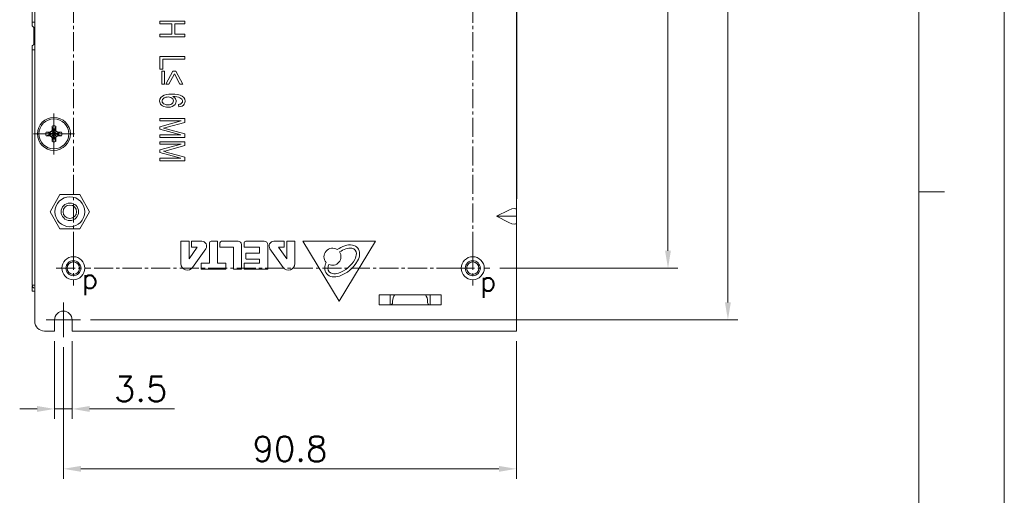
# Model space of a CAD drawing. Header units: inches. Extents: x -123 to 4816, y -2998 to 548.
# Tile 146 of 148: x 4619 to 4816, y 154 to 249. Entities that reach past the tile are written whole.
import ezdxf

# ---------------------------------------------------------------- set-up
doc = ezdxf.new("R2010")
doc.units = ezdxf.units.IN
doc.header["$MEASUREMENT"] = 0
doc.linetypes.add('CENTER2', pattern=[28.575, 19.05, -3.175, 3.175, -3.175])
doc.layers.get('0').update_dxf_attribs({"lineweight": 0})
doc.layers.get('Defpoints').update_dxf_attribs({"lineweight": 0})
doc.layers.add('Center', color=1, linetype='CENTER2', lineweight=0)
doc.layers.add('Dimension', color=2, linetype='Continuous', lineweight=9)
doc.styles.add('ROMANS', font='romans')
doc.dimstyles.new('yutana', dxfattribs={"dimtxt": 3.5, "dimasz": 3.5, "dimexe": 2, "dimexo": 2, "dimgap": 1.5, "dimtad": 1, "dimdec": 1, "dimzin": 0, "dimdsep": 46, "dimtxsty": 'Standard', "dimcen": 0, "dimadec": 0, "dimazin": 0, "dimtp": 0.01, "dimtm": 0.01, "dimtfac": 1, "dimtdec": 1, "dimtmove": 0, "dimatfit": 3, "dimfxl": 1, "dimtolj": 1, "dimtzin": 0, "dimlwd": 0, "dimlwe": 0, "dimarcsym": 0})

# ---------------------------------------------------------------- blocks, each defined once
blk = doc.blocks.new('*D966')
at = {"layer": 'Defpoints', "color": 0}
for p in [(4718.57, 364.49), (4713.27, 199.09), (4748.93, 199.09)]:
    blk.add_point(p, dxfattribs=at)
at = {"layer": 'Dimension', "color": 0, "lineweight": 0}
for p, q in [((4720.57, 364.49), (4750.93, 364.49)), ((4748.93, 360.99), (4748.93, 202.59)), ((4715.27, 199.09), (4750.93, 199.09))]:
    blk.add_line(p, q, dxfattribs=at)
at = {"layer": 'Dimension', "color": 0}
for points in [[(4749.51, 360.99), (4748.34, 360.99), (4748.93, 364.49)], [(4748.34, 202.59), (4749.51, 202.59), (4748.93, 199.09)]]:
    blk.add_solid(points, dxfattribs=at)
at = {"layer": 'Dimension', "color": 0, "insert": (4744.93, 281.79), "char_height": 5, "attachment_point": 5, "rotation": 90, "style": 'ROMANS'}
blk.add_mtext('\\A1;165.4', dxfattribs=at)
blk = doc.blocks.new('*D967')
at = {"layer": 'Defpoints', "color": 0}
for p in [(4718.57, 364.49), (4631.27, 188.74), (4760.93, 188.74)]:
    blk.add_point(p, dxfattribs=at)
at = {"layer": 'Dimension', "color": 0, "lineweight": 0}
for p, q in [((4720.57, 364.49), (4762.93, 364.49)), ((4760.93, 360.99), (4760.93, 192.24)), ((4633.27, 188.74), (4762.93, 188.74))]:
    blk.add_line(p, q, dxfattribs=at)
at = {"layer": 'Dimension', "color": 0}
for points in [[(4761.51, 360.99), (4760.34, 360.99), (4760.93, 364.49)], [(4760.34, 192.24), (4761.51, 192.24), (4760.93, 188.74)]]:
    blk.add_solid(points, dxfattribs=at)
at = {"layer": 'Dimension', "color": 0, "insert": (4756.93, 276.62), "char_height": 5, "attachment_point": 5, "rotation": 90, "style": 'ROMANS'}
blk.add_mtext('\\A1;\\A1;175.8', dxfattribs=at)
blk = doc.blocks.new('*D968')
at = {"layer": 'Defpoints', "color": 0}
for p in [(4718.57, 186.49), (4627.82, 185.29), (4627.82, 158.91)]:
    blk.add_point(p, dxfattribs=at)
at = {"layer": 'Dimension', "color": 0, "lineweight": 0}
for p, q in [((4718.57, 184.49), (4718.57, 156.91)), ((4627.82, 183.29), (4627.82, 156.91)), ((4715.07, 158.91), (4631.32, 158.91))]:
    blk.add_line(p, q, dxfattribs=at)
at = {"layer": 'Dimension', "color": 0}
for points in [[(4631.32, 159.49), (4631.32, 158.32), (4627.82, 158.91)], [(4715.07, 158.32), (4715.07, 159.49), (4718.57, 158.91)]]:
    blk.add_solid(points, dxfattribs=at)
at = {"layer": 'Dimension', "color": 0, "insert": (4673.2, 162.91), "char_height": 5, "attachment_point": 5, "style": 'ROMANS'}
blk.add_mtext('\\A1;\\A1;90.8', dxfattribs=at)
blk = doc.blocks.new('*D969')
at = {"layer": 'Defpoints', "color": 0}
for p in [(4626.07, 186.49), (4629.57, 186.49), (4629.57, 170.91)]:
    blk.add_point(p, dxfattribs=at)
at = {"layer": 'Dimension', "color": 0, "lineweight": 0}
for p, q in [((4626.07, 184.49), (4626.07, 168.91)), ((4629.57, 184.49), (4629.57, 168.91)), ((4622.57, 170.91), (4619.07, 170.91)), ((4626.07, 170.91), (4629.57, 170.91)), ((4633.07, 170.91), (4650.05, 170.91))]:
    blk.add_line(p, q, dxfattribs=at)
at = {"layer": 'Dimension', "color": 0}
for points in [[(4622.57, 170.32), (4622.57, 171.49), (4626.07, 170.91)], [(4633.07, 171.49), (4633.07, 170.32), (4629.57, 170.91)]]:
    blk.add_solid(points, dxfattribs=at)
at = {"layer": 'Dimension', "color": 0, "insert": (4643.31, 174.91), "char_height": 5, "attachment_point": 5, "style": 'ROMANS'}
blk.add_mtext('\\A1;\\A1;3.5', dxfattribs=at)

msp = doc.modelspace()

# ---------------------------------------------------------------- linework, layer by layer
at = {"color": 4}
msp.add_line((4816.293, 547.857), (4816.293, 39.103), dxfattribs=at)
msp.add_line((4816.293, 547.857), (4816.293, 39.103), dxfattribs=at)
at = {"color": 3}
for p, q in [((4799.163, 530.728), (4799.163, 56.233)), ((4621.573, 293.607), (4621.573, 247.607)), ((4622.073, 248.359), (4621.573, 248.359)), ((4621.873, 247.307), (4621.573, 247.607)), ((4621.873, 247.307), (4621.873, 243.907)), ((4621.573, 243.607), (4621.873, 243.907)), ((4621.573, 243.607), (4621.573, 195.695)), ((4622.073, 242.859), (4621.573, 242.859)), ((4622.073, 195.695), (4621.573, 195.695)), ((4621.573, 194.495), (4621.573, 195.495)), ((4693.773, 192.495), (4693.773, 192.245)), ((4700.773, 192.495), (4700.773, 192.245))]:
    msp.add_line(p, q, dxfattribs=at)
at = {"color": 7}
for p, q in [((4622.073, 364.495), (4622.073, 188.495)), ((4718.573, 186.495), (4718.573, 364.495)), ((4718.623, 262.995), (4718.623, 212.995)), ((4652.173, 248.585), (4647.173, 248.585)), ((4647.173, 248.585), (4647.173, 248.056)), ((4652.173, 248.056), (4652.173, 248.585)), ((4647.173, 248.056), (4649.53, 248.056)), ((4649.53, 248.056), (4649.53, 245.977)), ((4650.12, 248.056), (4652.173, 248.056)), ((4650.12, 245.977), (4650.12, 248.056)), ((4649.53, 245.977), (4647.173, 245.977)), ((4647.173, 245.977), (4647.173, 245.447)), ((4647.173, 245.447), (4652.173, 245.447)), ((4652.173, 245.977), (4650.12, 245.977)), ((4652.173, 245.447), (4652.173, 245.977)), ((4652.173, 241.483), (4647.173, 241.483)), ((4647.173, 241.483), (4647.173, 238.984)), ((4647.763, 240.954), (4652.173, 240.954)), ((4647.763, 238.984), (4647.763, 240.954)), ((4652.173, 240.954), (4652.173, 241.483)), ((4647.173, 238.984), (4647.763, 238.984)), ((4648.104, 238.572), (4647.535, 238.572)), ((4647.535, 238.572), (4647.535, 235.93)), ((4648.104, 235.93), (4648.104, 238.572)), ((4649.772, 238.574), (4648.357, 235.925)), ((4648.967, 235.925), (4650.055, 238.026)), ((4650.345, 238.574), (4649.772, 238.574)), ((4650.055, 238.026), (4651.13, 235.925)), ((4651.744, 235.925), (4650.345, 238.574)), ((4647.535, 235.93), (4648.104, 235.93)), ((4648.357, 235.925), (4648.967, 235.925)), ((4651.13, 235.925), (4651.744, 235.925)), ((4650.901, 231.873), (4650.949, 231.385)), ((4625.923, 225.995), (4625.923, 230.095)), ((4652.173, 229.09), (4647.173, 229.09)), ((4647.173, 229.09), (4647.173, 228.58)), ((4652.173, 228.293), (4652.173, 229.09)), ((4625.459, 226.568), (4625.553, 226.811)), ((4625.738, 226.89), (4625.479, 226.44)), ((4625.553, 227.551), (4625.738, 226.927)), ((4625.553, 226.811), (4625.553, 227.551)), ((4625.553, 226.811), (4625.738, 226.89)), ((4626.108, 225.063), (4625.738, 226.927)), ((4625.738, 226.927), (4625.738, 226.89)), ((4625.738, 225.063), (4626.108, 226.927)), ((4626.108, 225.1), (4625.738, 226.89)), ((4625.738, 225.1), (4626.108, 226.89)), ((4626.293, 227.551), (4626.108, 226.927)), ((4626.108, 226.89), (4626.108, 226.927)), ((4626.293, 226.811), (4626.108, 226.89)), ((4626.368, 226.44), (4626.108, 226.89)), ((4626.293, 227.551), (4626.293, 226.811)), ((4626.293, 226.811), (4626.387, 226.568)), ((4647.173, 228.58), (4651.43, 228.58)), ((4651.43, 228.58), (4647.173, 227.423)), ((4647.173, 227.423), (4647.173, 226.945)), ((4647.173, 226.945), (4651.358, 225.783)), ((4652.173, 225.985), (4648.422, 227.017)), ((4648.633, 227.346), (4652.173, 228.293)), ((4625.923, 225.995), (4621.823, 225.995)), ((4624.367, 226.365), (4624.992, 226.18)), ((4624.367, 226.365), (4625.107, 226.365)), ((4624.367, 225.625), (4624.992, 225.81)), ((4625.107, 225.625), (4624.367, 225.625)), ((4624.992, 226.18), (4626.855, 225.81)), ((4625.029, 226.18), (4624.992, 226.18)), ((4624.992, 225.81), (4626.855, 226.18)), ((4624.992, 225.81), (4625.029, 225.81)), ((4625.479, 226.44), (4625.029, 226.18)), ((4625.107, 226.365), (4625.029, 226.18)), ((4625.029, 226.18), (4626.818, 225.81)), ((4625.029, 225.81), (4626.818, 226.18)), ((4625.029, 225.81), (4625.479, 225.55)), ((4625.107, 225.625), (4625.029, 225.81)), ((4625.107, 226.365), (4625.459, 226.568)), ((4625.459, 225.421), (4625.107, 225.625)), ((4625.459, 226.568), (4625.479, 226.44)), ((4625.459, 225.421), (4625.479, 225.55)), ((4625.553, 225.178), (4625.459, 225.421)), ((4625.479, 226.44), (4626.368, 225.55)), ((4625.479, 225.55), (4626.368, 226.44)), ((4625.479, 225.55), (4625.738, 225.1)), ((4625.553, 225.178), (4625.738, 225.1)), ((4625.553, 224.438), (4625.553, 225.178)), ((4625.553, 224.438), (4625.738, 225.063)), ((4625.738, 225.1), (4625.738, 225.063)), ((4625.923, 225.995), (4630.023, 225.995)), ((4625.923, 225.995), (4625.923, 221.895)), ((4626.108, 225.1), (4626.368, 225.55)), ((4626.293, 225.178), (4626.108, 225.1)), ((4626.108, 225.063), (4626.108, 225.1)), ((4626.293, 224.438), (4626.108, 225.063)), ((4626.387, 225.421), (4626.293, 225.178)), ((4626.293, 225.178), (4626.293, 224.438)), ((4626.387, 226.568), (4626.368, 226.44)), ((4626.818, 226.18), (4626.368, 226.44)), ((4626.368, 225.55), (4626.818, 225.81)), ((4626.387, 225.421), (4626.368, 225.55)), ((4626.387, 226.568), (4626.74, 226.365)), ((4626.74, 225.625), (4626.387, 225.421)), ((4626.74, 226.365), (4626.818, 226.18)), ((4626.74, 226.365), (4627.48, 226.365)), ((4626.74, 225.625), (4626.818, 225.81)), ((4627.48, 225.625), (4626.74, 225.625)), ((4626.855, 226.18), (4626.818, 226.18)), ((4626.818, 225.81), (4626.855, 225.81)), ((4627.48, 226.365), (4626.855, 226.18)), ((4627.48, 225.625), (4626.855, 225.81)), ((4651.358, 225.783), (4647.173, 225.783)), ((4647.173, 225.783), (4647.173, 225.273)), ((4647.173, 225.273), (4652.173, 225.273)), ((4652.173, 225.273), (4652.173, 225.985)), ((4652.173, 224.435), (4647.173, 224.435)), ((4647.173, 224.435), (4647.173, 223.925)), ((4647.173, 223.925), (4651.43, 223.925)), ((4651.43, 223.925), (4647.173, 222.768)), ((4648.633, 222.692), (4652.173, 223.638)), ((4652.173, 223.638), (4652.173, 224.435)), ((4647.173, 222.768), (4647.173, 222.291)), ((4647.173, 222.291), (4651.358, 221.128)), ((4651.358, 221.128), (4647.173, 221.128)), ((4647.173, 221.128), (4647.173, 220.618)), ((4652.173, 221.33), (4648.422, 222.363)), ((4652.173, 220.618), (4652.173, 221.33)), ((4647.173, 220.618), (4652.173, 220.618)), ((4625.162, 210.395), (4627.143, 213.826)), ((4627.143, 213.826), (4631.105, 213.826)), ((4631.105, 213.826), (4633.086, 210.395)), ((4718.623, 212.995), (4718.573, 212.995)), ((4627.143, 206.964), (4625.162, 210.395)), ((4633.086, 210.395), (4631.105, 206.964)), ((4717.073, 210.745), (4714.573, 209.495)), ((4714.573, 209.495), (4718.573, 209.495)), ((4717.073, 208.245), (4714.573, 209.495)), ((4631.105, 206.964), (4627.143, 206.964)), ((4651.373, 204.43), (4651.373, 200.001)), ((4652.93, 204.495), (4651.438, 204.495)), ((4652.995, 200.977), (4652.995, 204.43)), ((4654.633, 203.332), (4652.995, 200.977)), ((4653.486, 204.43), (4653.486, 203.397)), ((4655.564, 204.495), (4653.55, 204.495)), ((4653.55, 203.332), (4654.633, 203.332)), ((4657.093, 204.171), (4657.093, 200.079)), ((4658.608, 204.495), (4657.417, 204.495)), ((4658.673, 200.079), (4658.673, 204.43)), ((4659.168, 204.171), (4659.168, 203.397)), ((4659.233, 203.332), (4661.881, 203.332)), ((4662.804, 204.495), (4659.492, 204.495)), ((4661.881, 203.332), (4661.881, 198.961)), ((4663.473, 198.961), (4663.473, 203.825)), ((4664.033, 204.171), (4664.033, 203.385)), ((4664.098, 203.32), (4667.122, 203.32)), ((4668.059, 204.495), (4664.357, 204.495)), ((4667.122, 203.32), (4667.122, 202.096)), ((4668.773, 198.957), (4668.773, 203.78)), ((4671.996, 204.495), (4669.983, 204.495)), ((4670.914, 203.332), (4671.996, 203.332)), ((4672.552, 200.977), (4670.914, 203.332)), ((4672.061, 203.397), (4672.061, 204.43)), ((4672.552, 204.43), (4672.552, 200.977)), ((4674.108, 204.495), (4672.617, 204.495)), ((4674.173, 200.001), (4674.173, 204.43)), ((4690.373, 204.495), (4675.809, 204.495)), ((4675.809, 204.495), (4683.073, 192.495)), ((4683.073, 192.495), (4690.373, 204.495)), ((4653.694, 199.263), (4656.338, 203)), ((4664.399, 202.031), (4664.399, 200.996)), ((4667.122, 202.096), (4664.464, 202.096)), ((4669.209, 203), (4671.852, 199.263)), ((4655.432, 200.014), (4655.432, 198.969)), ((4657.093, 200.079), (4655.497, 200.079)), ((4660.294, 200.079), (4658.673, 200.079)), ((4660.359, 198.969), (4660.359, 200.014)), ((4664.033, 200.011), (4664.033, 198.957)), ((4667.122, 200.076), (4664.098, 200.076)), ((4664.464, 200.931), (4667.122, 200.931)), ((4667.122, 200.931), (4667.122, 200.076)), ((4655.497, 198.904), (4660.294, 198.904)), ((4661.946, 198.896), (4663.408, 198.896)), ((4664.098, 198.892), (4668.708, 198.892)), ((4622.073, 194.495), (4621.573, 194.495)), ((4703.473, 193.745), (4691.073, 193.745)), ((4691.073, 193.745), (4691.073, 191.745)), ((4693.273, 193.745), (4693.273, 191.745)), ((4701.273, 193.745), (4701.273, 191.745)), ((4703.473, 193.745), (4703.473, 191.745)), ((4703.473, 191.745), (4691.073, 191.745)), ((4626.073, 186.495), (4626.073, 188.745)), ((4629.573, 186.495), (4629.573, 188.745)), ((4626.073, 186.495), (4624.073, 186.495)), ((4629.573, 186.495), (4718.573, 186.495))]:
    msp.add_line(p, q, dxfattribs=at)
at = {"color": 2}
msp.add_line((4799.163, 214.398), (4804.302, 214.398), dxfattribs=at)
msp.add_line((4799.163, 214.398), (4804.302, 214.398), dxfattribs=at)
at = {"ltscale": 0.2}
for p, q in [((4627.823, 192.195), (4627.823, 185.295)), ((4624.373, 188.745), (4631.273, 188.745))]:
    msp.add_line(p, q, dxfattribs=at)
at = {"color": 7}
for points in [[(4647.65, 233.568), (4647.331, 233.277), (4647.148, 232.944), (4647.088, 232.566)], [(4647.593, 232.574), (4647.609, 232.716), (4647.659, 232.851), (4647.742, 232.981)], [(4649.513, 233.955), (4648.966, 233.936), (4648.466, 233.872), (4648.02, 233.754), (4647.65, 233.568)], [(4647.742, 232.981), (4647.86, 233.102), (4648.009, 233.204), (4648.186, 233.284)], [(4648.186, 233.284), (4648.378, 233.342), (4648.581, 233.378), (4648.793, 233.39)], [(4648.793, 233.39), (4649.094, 233.365), (4649.358, 233.287), (4649.575, 233.159)], [(4651.621, 233.527), (4651.201, 233.729), (4650.698, 233.861), (4650.132, 233.933), (4649.513, 233.955)], [(4649.575, 233.159), (4649.743, 232.991), (4649.842, 232.801), (4649.875, 232.593)], [(4649.752, 233.467), (4650.169, 233.452), (4650.555, 233.41), (4650.908, 233.328)], [(4650.254, 233.033), (4650.125, 233.196), (4649.956, 233.341), (4649.752, 233.467)], [(4650.417, 232.495), (4650.399, 232.679), (4650.345, 232.857), (4650.254, 233.033)], [(4650.908, 233.328), (4651.15, 233.232), (4651.357, 233.109), (4651.526, 232.962)], [(4651.526, 232.962), (4651.618, 232.836), (4651.671, 232.7), (4651.689, 232.55)], [(4652.194, 232.52), (4652.127, 232.923), (4651.937, 233.251), (4651.621, 233.527)], [(4647.088, 232.566), (4647.113, 232.331), (4647.184, 232.121), (4647.304, 231.923)], [(4647.304, 231.923), (4647.466, 231.748), (4647.673, 231.599), (4647.92, 231.477)], [(4647.907, 232.04), (4647.733, 232.197), (4647.627, 232.377), (4647.593, 232.574)], [(4648.759, 231.816), (4648.435, 231.839), (4648.147, 231.913), (4647.907, 232.04)], [(4647.92, 231.477), (4648.191, 231.388), (4648.482, 231.333), (4648.797, 231.314)], [(4649.574, 232.037), (4649.347, 231.912), (4649.072, 231.839), (4648.759, 231.816)], [(4648.797, 231.314), (4649.247, 231.353), (4649.639, 231.471), (4649.963, 231.66)], [(4649.875, 232.593), (4649.84, 232.381), (4649.74, 232.197), (4649.574, 232.037)], [(4649.963, 231.66), (4650.218, 231.91), (4650.368, 232.19), (4650.417, 232.495)], [(4651.425, 232.06), (4651.275, 231.977), (4651.099, 231.917), (4650.901, 231.873)], [(4650.949, 231.385), (4651.306, 231.451), (4651.615, 231.574), (4651.862, 231.748)], [(4651.689, 232.55), (4651.659, 232.364), (4651.571, 232.202), (4651.425, 232.06)], [(4651.862, 231.748), (4652.049, 231.974), (4652.157, 232.226), (4652.194, 232.52)], [(4647.893, 227.156), (4648.14, 227.218), (4648.384, 227.281), (4648.633, 227.346)], [(4648.422, 227.017), (4648.157, 227.088), (4647.893, 227.156)], [(4647.893, 222.501), (4648.14, 222.563), (4648.384, 222.626), (4648.633, 222.692)], [(4648.422, 222.363), (4648.157, 222.434), (4647.893, 222.501)]]:
    msp.add_lwpolyline(points, dxfattribs=at)
for centre, radius in [((4625.923, 225.995), 3.3), ((4625.923, 225.995), 3), ((4629.123, 210.395), 3), ((4629.123, 210.395), 1.353), ((4629.823, 199.095), 2.3), ((4709.823, 199.095), 2.3), ((4629.823, 199.095), 1.25), ((4709.823, 199.095), 1.25)]:
    msp.add_circle(centre, radius, dxfattribs=at)
at = {"color": 8}
for centre, radius in [((4629.123, 210.395), 1.752), ((4629.823, 199.095), 1.5), ((4709.823, 199.095), 1.5)]:
    msp.add_circle(centre, radius, dxfattribs=at)
at = {"color": 7}
for centre, radius, start, end in [((4625.923, 225.995), 1.6, 76.62932, 103.37068), ((4625.923, 225.995), 0.95, 78.77065, 101.22935), ((4625.923, 225.995), 1.6, 166.62932, 193.37068), ((4625.923, 225.995), 0.95, 168.77065, 191.22935), ((4625.923, 225.995), 0.95, 258.77065, 281.22935), ((4625.923, 225.995), 0.95, 348.77065, 11.22935), ((4625.923, 225.995), 1.6, 346.62932, 13.37068), ((4625.923, 225.995), 1.6, 256.62932, 283.37068), ((4651.438, 204.43), 0.065, 90, 180), ((4652.93, 204.43), 0.065, 0, 90), ((4653.55, 204.43), 0.065, 90, 180), ((4653.55, 203.397), 0.065, 180, 270), ((4655.564, 203.547), 0.948, 324.72688, 90), ((4657.417, 204.171), 0.324, 90, 180), ((4658.608, 204.43), 0.065, 0, 90), ((4659.492, 204.171), 0.324, 90, 180), ((4659.233, 203.397), 0.065, 180, 270), ((4662.804, 203.825), 0.669, 0, 90), ((4664.357, 204.171), 0.324, 90, 180), ((4664.098, 203.385), 0.065, 180, 270), ((4668.059, 203.78), 0.715, 0, 90), ((4669.983, 203.547), 0.948, 90, 215.27312), ((4671.996, 204.43), 0.065, 0, 90), ((4671.996, 203.397), 0.065, 270, 0), ((4672.617, 204.43), 0.065, 90, 180), ((4674.108, 204.43), 0.065, 0, 90), ((4686.373, 197.306), 6.633, 108.88879, 123.94031), ((4685.269, 200.534), 3.222, 82.00944, 108.88879), ((4685.482, 202.051), 1.689, 357.45296, 82.00944), ((4664.464, 202.031), 0.065, 90, 180), ((4681.726, 201.388), 1.706, 56.38102, 221.36951), ((4681.726, 201.388), 1.706, 243.742, 34.36852), ((4686.373, 197.306), 5.995, 108.88879, 122.70616), ((4685.269, 200.534), 2.585, 82.00944, 108.88879), ((4685.482, 202.051), 1.052, 357.45296, 82.00944), ((4683.951, 202.119), 2.585, 330.57361, 357.45296), ((4683.951, 202.119), 3.222, 330.57361, 357.45296), ((4652.651, 200.001), 1.278, 180, 324.72688), ((4655.497, 200.014), 0.065, 90, 180), ((4660.294, 200.014), 0.065, 0, 90), ((4664.098, 200.011), 0.065, 90, 180), ((4664.464, 200.996), 0.065, 180, 270), ((4672.896, 200.001), 1.278, 215.27312, 0), ((4683.403, 198.982), 3.222, 156.61602, 177.45296), ((4683.403, 198.982), 2.585, 160.18304, 177.45296), ((4680.98, 203.795), 5.995, 288.88879, 330.57361), ((4680.98, 203.795), 6.633, 288.88879, 330.57361), ((4655.497, 198.969), 0.065, 180, 270), ((4660.294, 198.969), 0.065, 270, 0), ((4661.946, 198.961), 0.065, 180, 270), ((4663.408, 198.961), 0.065, 270, 0), ((4664.098, 198.957), 0.065, 180, 270), ((4668.708, 198.957), 0.065, 270, 0), ((4681.871, 199.05), 1.689, 177.45296, 262.00944), ((4681.871, 199.05), 1.052, 177.45296, 262.00944), ((4682.084, 200.568), 3.222, 262.00944, 288.88879), ((4682.084, 200.568), 2.585, 262.00944, 288.88879), ((4627.823, 188.745), 1.75, 0, 180), ((4624.073, 188.495), 2, 180, 270)]:
    msp.add_arc(centre, radius, start, end, dxfattribs=at)
at = {"color": 3}
for centre, radius, start, end in [((4622.173, 195.695), 0.6, 180, 259.98317), ((4695.773, 192.495), 2, 140.99978, 180), ((4698.773, 192.495), 2, 0, 39.00022), ((4693.273, 192.245), 0.5, 270, 0), ((4701.273, 192.245), 0.5, 180, 270)]:
    msp.add_arc(centre, radius, start, end, dxfattribs=at)
at = {"color": 7}
for centre, major_axis, start_param, end_param in [((4717.073, 209.995), (1.46, 0.902), -0.2318238, 1.3389725), ((4717.073, 208.995), (1.46, -0.902), -1.3389725, 0.2318238)]:
    msp.add_ellipse(centre, major_axis=major_axis, ratio=0.381966, start_param=start_param, end_param=end_param, dxfattribs=at)
at = {"layer": 'Center', "color": 1, "linetype": 'CENTER2', "ltscale": 0.2}
for p, q in [((4629.823, 202.545), (4629.823, 315.645)), ((4709.823, 202.545), (4709.823, 315.645)), ((4629.823, 202.545), (4629.823, 195.645)), ((4709.823, 202.545), (4709.823, 195.645)), ((4626.373, 199.095), (4633.273, 199.095)), ((4706.373, 199.095), (4633.273, 199.095)), ((4706.373, 199.095), (4713.273, 199.095))]:
    msp.add_line(p, q, dxfattribs=at)

# ---------------------------------------------------------------- texts
at = {"style": 'ROMANS'}
for p in [(4631.484, 195.001), (4711.262, 194.52)]:
    msp.add_text('p', height=4, dxfattribs=at).set_placement(p)

# ---------------------------------------------------------------- dimensions: what is measured, and where the dimension line sits
at = {"layer": 'Dimension'}
dim = msp.add_linear_dim(base=(4760.928166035, 188.744794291), p1=(4718.573333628, 364.494794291), p2=(4631.273333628, 188.744794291), angle=90, text='\\A1;<>', dimstyle='yutana', override={"dimtxt": 5, "dimtxsty": 'ROMANS', "dimtmove": 0}, dxfattribs=at)
dim.commit()
dim.dimension.update_dxf_attribs({"geometry": '*D967', "text_midpoint": (4760.928166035, 276.619794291), "dimtype": 160})
dim = msp.add_linear_dim(base=(4748.928, 199.095), p1=(4718.573, 364.495), p2=(4713.273, 199.095), angle=90, dimstyle='yutana', override={"dimtxt": 5, "dimtxsty": 'ROMANS', "dimtmove": 0}, dxfattribs=at)
dim.commit()
dim.dimension.update_dxf_attribs({"geometry": '*D966', "text_midpoint": (4748.928, 281.795), "dimtype": 160})
for base, p1, p2, picture, middle in [((4629.573, 170.907), (4626.073, 186.495), (4629.573, 186.495), '*D969', (4643.311, 170.907)), ((4627.823333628, 158.907227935), (4718.573333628, 186.494794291), (4627.823333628, 185.294794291), '*D968', (4673.198333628, 158.907227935))]:
    dim = msp.add_linear_dim(base=base, p1=p1, p2=p2, text='\\A1;<>', dimstyle='yutana', override={"dimtxt": 5, "dimtxsty": 'ROMANS', "dimtmove": 0}, dxfattribs=at)
    dim.commit()
    dim.dimension.update_dxf_attribs({"geometry": picture, "text_midpoint": middle, "dimtype": 160})

doc.saveas('drawing.dxf')
